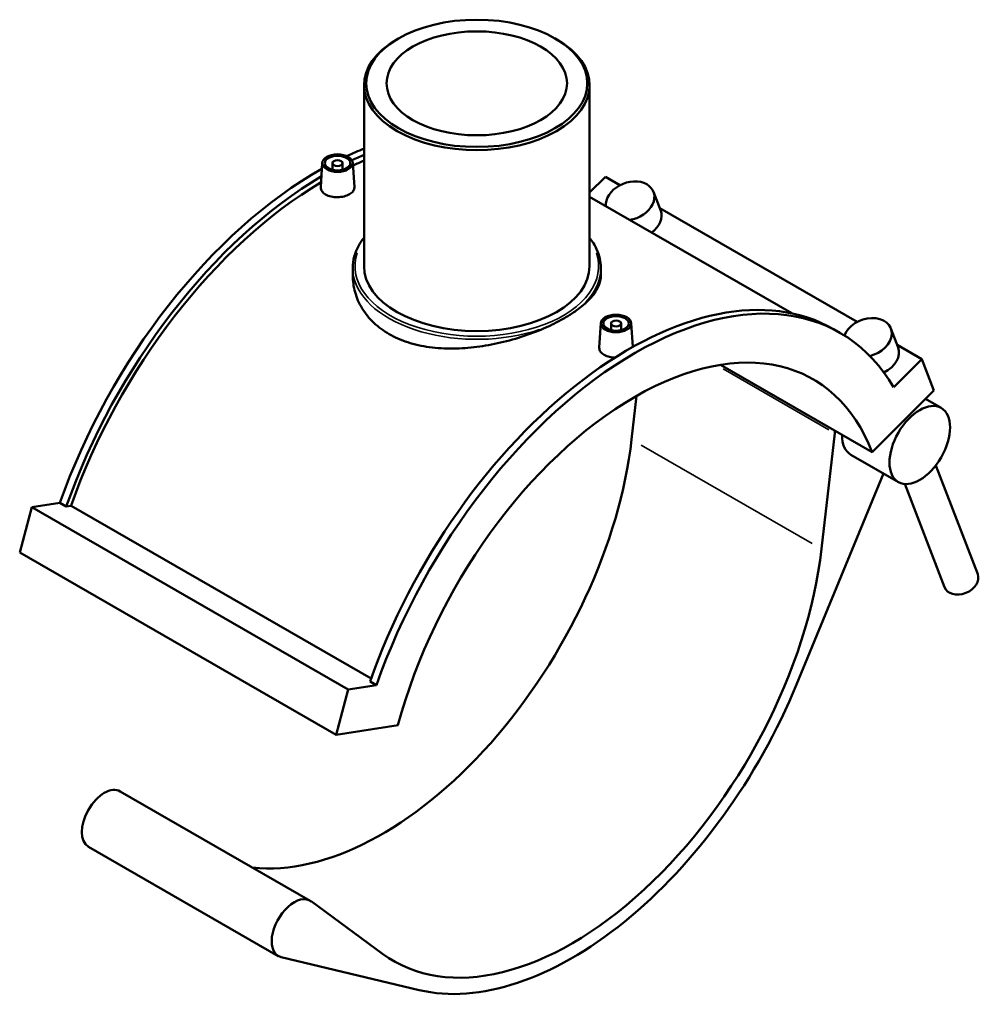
# Model space of a CAD drawing. Header units: inches. Extents: x -9.9 to 53.7, y 0.6 to 56.4.
# Tile 8 of 8: x 38.8 to 53.7, y 41.2 to 56.4. Entities that reach past the tile are written whole.
import ezdxf

# ---------------------------------------------------------------- set-up
doc = ezdxf.new("R2010")
doc.units = ezdxf.units.IN
doc.header["$MEASUREMENT"] = 0
doc.layers.add('Visible (ANSI)', color=7, linetype='Continuous', lineweight=50)
doc.layers.add('Visible Narrow (ANSI)', color=7, linetype='Continuous', lineweight=35)

msp = doc.modelspace()

# ---------------------------------------------------------------- linework, layer by layer
at = {"layer": 'Visible (ANSI)'}
for p, q in [((44.689, 56.153), (44.664, 56.139)), ((47.118, 56.153), (47.143, 56.139)), ((44.157, 55.43), (44.157, 52.629)), ((47.649, 55.43), (47.649, 52.629)), ((43.511, 54.229), (43.487, 53.851)), ((43.668, 54.224), (43.668, 54.12)), ((43.826, 54.224), (43.826, 54.12)), ((43.983, 54.229), (44.007, 53.851)), ((47.649, 53.767), (47.893, 54.01)), ((47.893, 54.01), (48.117, 53.881)), ((50.78, 51.898), (47.649, 53.701)), ((48.75, 53.487), (48.638, 53.779)), ((48.735, 53.525), (51.793, 51.765)), ((43.983, 52.601), (43.983, 52.484)), ((47.824, 52.601), (47.824, 52.484)), ((47.823, 51.746), (47.799, 51.368)), ((47.981, 51.741), (47.981, 51.637)), ((48.138, 51.741), (48.138, 51.637)), ((48.295, 51.746), (48.319, 51.378)), ((51.524, 51.597), (51.426, 51.653)), ((52.425, 51.371), (52.313, 51.663)), ((52.41, 51.409), (52.793, 51.188)), ((49.675, 51.101), (52.024, 49.748)), ((52.357, 50.754), (52.793, 51.188)), ((52.793, 51.188), (52.98, 50.702)), ((48.3, 49.942), (48.378, 50.62)), ((52.024, 49.748), (52.98, 50.702)), ((52.85, 50.572), (53.092, 50.434)), ((51.446, 50.043), (51.241, 48.249)), ((51.695, 49.708), (52.43, 49.285)), ((50.854, 46.152), (52.197, 49.419)), ((53.01, 49.543), (53.658, 47.857)), ((52.529, 49.255), (53.142, 47.659)), ((39.449, 48.964), (39.013, 48.897)), ((39.547, 48.908), (39.449, 48.964)), ((39.013, 48.897), (38.826, 48.195)), ((39.013, 48.897), (43.913, 46.075)), ((39.621, 48.919), (39.547, 48.908)), ((39.621, 48.919), (44.268, 46.244)), ((38.826, 48.195), (43.726, 45.373)), ((44.35, 46.142), (44.252, 46.199)), ((43.913, 46.075), (43.726, 45.373)), ((44.35, 46.142), (43.913, 46.075)), ((43.726, 45.373), (44.683, 45.521)), ((40.384, 44.496), (43.324, 42.803)), ((39.89, 43.638), (42.83, 41.945)), ((44.444, 41.981), (43.339, 42.793)), ((42.875, 41.927), (45.012, 41.418))]:
    msp.add_line(p, q, dxfattribs=at)
for centre, major_axis, ratio in [((45.903, 55.459), (-1.711, 0), 0.575862), ((45.903, 55.459), (1.397, 0), 0.575862), ((43.747, 54.224), (-0.236, 0), 0.575862), ((43.747, 54.224), (0.197, 0), 0.575862), ((43.747, 54.224), (-0.0787, 0), 0.575862), ((48.059, 51.741), (-0.236, 0), 0.575862), ((48.059, 51.741), (0.197, 0), 0.575862), ((48.059, 51.741), (-0.0787, 0), 0.575862), ((52.761, 49.859), (0.331, 0.574), 0.578093)]:
    msp.add_ellipse(centre, major_axis=major_axis, ratio=ratio, dxfattribs=at)
for centre, major_axis, ratio, start_param, end_param in [((45.903, 55.43), (-1.746, 0), 0.575862, 5.50164, 10.206324), ((43.453, 48.912), (-3.171, -5.506), 0.578093, 3.767707, 3.82799), ((43.551, 48.856), (-3.171, -5.506), 0.578093, 3.789756, 3.831664), ((43.453, 48.912), (-3.171, -5.506), 0.578093, 3.913482, 5.024783), ((43.551, 48.856), (-3.116, -5.411), 0.578093, 3.787347, 3.826399), ((43.551, 48.856), (-3.171, -5.506), 0.578093, 3.936969, 5.024783), ((43.551, 48.856), (-3.116, -5.411), 0.578093, 3.938544, 5.022613), ((48.277, 53.64), (0.361, 0.139), 0.738852, 4.411013, 9.234714), ((48.389, 53.349), (0.361, 0.139), 0.738852, 5.068082, 6.283185), ((45.903, 52.629), (1.746, 0), 0.575862, 3.141593, 6.283185), ((48.255, 46.147), (3.171, 5.506), 0.578093, 0, 1.88319), ((48.353, 46.09), (3.171, 5.506), 0.578093, 5.966924, 8.166376), ((51.952, 51.524), (0.361, 0.139), 0.738852, 4.532768, 8.842898), ((48.353, 46.09), (2.756, 4.787), 0.578093, 5.844919, 8.28838), ((52.064, 51.232), (0.361, 0.139), 0.738852, 4.822067, 6.283185), ((52.026, 50.282), (-0.413, -0.718), 0.578093, 5.306545, 5.355296), ((52.026, 50.282), (-0.331, -0.574), 0.578093, 5.487453, 6.283185), ((44.433, 48.348), (-2.756, -4.787), 0.578093, 0.245212, 2.213704), ((47.373, 46.655), (-2.756, -4.787), 0.578093, 6.218494, 8.496889), ((53.4, 47.758), (0.258, 0.099), 0.738852, 3.141593, 6.283185), ((47.373, 46.655), (-2.894, -5.026), 0.578093, 0.169929, 1.797154), ((40.137, 44.067), (-0.247, -0.429), 0.578093, 3.141593, 6.283185), ((43.077, 42.374), (0.247, 0.429), 0.578093, 6.218494, 9.594707)]:
    msp.add_ellipse(centre, major_axis=major_axis, ratio=ratio, start_param=start_param, end_param=end_param, dxfattribs=at)
for points, knots in [([(43.563, 53.737), (43.54, 53.75), (43.52, 53.767), (43.493, 53.805), (43.487, 53.826), (43.487, 53.847), (43.487, 53.849), (43.487, 53.851)], [0, 0, 0, 0, 0.2493318, 0.2493318, 0.4986636, 0.4986636, 0.5230901, 0.5230901, 0.5230901, 0.5230901]), ([(44.007, 53.851), (44.008, 53.849), (44.008, 53.847), (44.008, 53.827), (44.001, 53.807), (43.974, 53.771), (43.954, 53.755), (43.908, 53.728), (43.879, 53.716), (43.815, 53.7), (43.78, 53.696), (43.714, 53.695), (43.679, 53.698), (43.615, 53.712), (43.586, 53.723), (43.563, 53.737)], [2.468922, 2.468922, 2.468922, 2.468922, 2.493069, 2.493069, 2.742338, 2.742338, 2.991608, 2.991608, 3.240877, 3.240877, 3.490147, 3.490147, 3.739478, 3.739478, 3.98881, 3.98881, 3.98881, 3.98881]), ([(43.983, 52.601), (43.983, 52.719), (44.015, 52.837), (44.099, 52.989), (44.126, 53.03), (44.157, 53.069)], [2.3561945, 2.3561945, 2.3561945, 2.3561945, 2.6649851, 2.6649851, 2.7804277, 2.7804277, 2.7804277, 2.7804277]), ([(47.649, 53.069), (47.694, 53.013), (47.73, 52.954), (47.802, 52.798), (47.824, 52.7), (47.824, 52.601)], [5.0735539, 5.0735539, 5.0735539, 5.0735539, 5.2394155, 5.2394155, 5.4977871, 5.4977871, 5.4977871, 5.4977871]), ([(44.545, 51.576), (44.459, 51.626), (44.379, 51.685), (44.238, 51.818), (44.177, 51.893), (44.079, 52.054), (44.042, 52.139), (43.994, 52.311), (43.983, 52.399), (43.983, 52.484)], [0, 0, 0, 0, 0.925501, 0.925501, 1.851002, 1.851002, 2.776503, 2.776503, 3.702004, 3.702004, 3.702004, 3.702004]), ([(47.824, 52.484), (47.824, 52.43), (47.812, 52.374), (47.764, 52.262), (47.727, 52.205), (47.63, 52.091), (47.569, 52.035), (47.48, 51.967), (47.462, 51.953), (47.443, 51.939)], [18.507572, 18.507572, 18.507572, 18.507572, 19.432767, 19.432767, 20.357962, 20.357962, 21.283157, 21.283157, 21.517751, 21.517751, 21.517751, 21.517751]), ([(47.443, 51.939), (47.42, 51.923), (47.396, 51.907), (47.351, 51.878), (47.331, 51.866), (47.299, 51.846), (47.287, 51.839), (47.264, 51.825), (47.253, 51.819), (47.229, 51.806), (47.215, 51.798), (47.175, 51.776), (47.148, 51.762), (47.098, 51.737), (47.075, 51.725), (47.052, 51.714)], [0.515357, 0.515357, 0.515357, 0.515357, 0.804369, 0.804369, 1.032839, 1.032839, 1.165394, 1.165394, 1.27979, 1.27979, 1.420203, 1.420203, 1.69212, 1.69212, 1.911813, 1.911813, 1.911813, 1.911813]), ([(47.052, 51.714), (47.026, 51.702), (47, 51.69), (46.868, 51.632), (46.754, 51.587), (46.518, 51.508), (46.395, 51.473), (46.147, 51.415), (46.023, 51.393), (45.783, 51.362), (45.659, 51.353), (45.412, 51.35), (45.289, 51.357), (45.052, 51.389), (44.938, 51.415), (44.728, 51.484), (44.631, 51.527), (44.545, 51.576)], [22.898952, 22.898952, 22.898952, 22.898952, 23.133547, 23.133547, 24.058741, 24.058741, 24.983936, 24.983936, 25.909131, 25.909131, 26.834632, 26.834632, 27.760133, 27.760133, 28.685634, 28.685634, 29.611136, 29.611136, 29.611136, 29.611136]), ([(47.875, 51.254), (47.852, 51.267), (47.832, 51.284), (47.805, 51.322), (47.799, 51.342), (47.799, 51.364), (47.799, 51.366), (47.799, 51.368)], [0, 0, 0, 0, 0.2493318, 0.2493318, 0.4986636, 0.4986636, 0.5230901, 0.5230901, 0.5230901, 0.5230901]), ([(48.041, 51.212), (48.013, 51.213), (47.986, 51.216), (47.927, 51.229), (47.898, 51.24), (47.875, 51.254)], [3.5372228, 3.5372228, 3.5372228, 3.5372228, 3.7394784, 3.7394784, 3.9888102, 3.9888102, 3.9888102, 3.9888102])]:
    msp.add_open_spline(points, degree=3, knots=knots, dxfattribs=at)
at = {"layer": 'Visible Narrow (ANSI)'}
for p, q in [((49.715, 51.04), (51.355, 50.096)), ((48.447, 49.858), (51.094, 48.334))]:
    msp.add_line(p, q, dxfattribs=at)
for centre, major_axis, start_param, end_param in [((45.903, 52.629), (1.886, 0), 2.950087, 6.474691), ((45.903, 52.601), (-1.921, 0), 0.110589, 2.101193), ((45.903, 52.601), (1.921, 0), 5.674249, 6.251136)]:
    msp.add_ellipse(centre, major_axis=major_axis, ratio=0.575862, start_param=start_param, end_param=end_param, dxfattribs=at)

doc.saveas('drawing.dxf')
